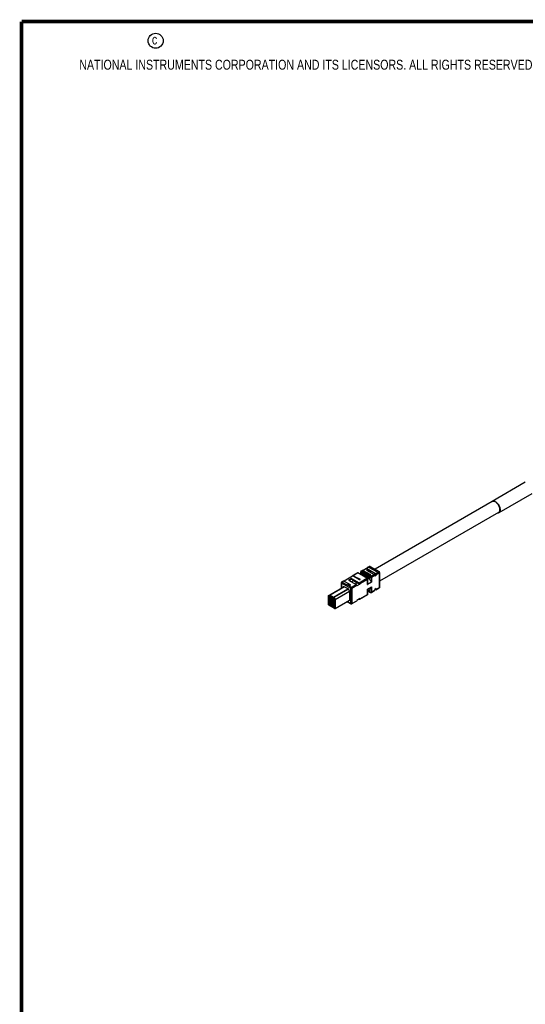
# Model space of a CAD drawing. Header units: inches. Extents: x 0.2 to 16.8, y 0.2 to 10.8.
# Tile 2 of 37: x 0.2 to 2.9, y 5.5 to 10.8. Entities that reach past the tile are written whole.
import ezdxf

# ---------------------------------------------------------------- set-up
doc = ezdxf.new("R2010")
doc.units = ezdxf.units.IN
doc.header["$LTSCALE"] = 0.935
doc.header["$MEASUREMENT"] = 0
doc.layers.get('0').update_dxf_attribs({"linetype": 'CONTINUOUS'})
doc.layers.add('02___PRT_ALL_AXES', color=7, linetype='CONTINUOUS')
doc.styles.get("Standard").update_dxf_attribs({"font": 'txt', "width": 0.8})

msp = doc.modelspace()

# ---------------------------------------------------------------- linework, layer by layer
at = {"color": 7, "linetype": 'CONTINUOUS'}
for p, q in [((2.9397, 8.2971), (2.7629, 8.1951)), ((2.9747, 8.2365), (2.7979, 8.1344)), ((2.0741, 7.8281), (2.1006, 7.8434)), ((2.0999, 7.843), (2.0999, 7.8435)), ((2.1006, 7.8434), (2.1061, 7.8426)), ((2.1009, 7.8452), (2.1058, 7.848)), ((2.1082, 7.8478), (2.1034, 7.845)), ((2.1267, 7.8315), (2.1034, 7.845)), ((2.1061, 7.8426), (2.1455, 7.8199)), ((2.1569, 7.8197), (2.1082, 7.8478)), ((2.1107, 7.848), (2.1594, 7.8199)), ((1.9732, 7.771), (2.0178, 7.7967)), ((2.0171, 7.7963), (2.0171, 7.7968)), ((2.0178, 7.7967), (2.0233, 7.7959)), ((2.0431, 7.8131), (2.0181, 7.7986)), ((2.0456, 7.8128), (2.0205, 7.7984)), ((2.0439, 7.7849), (2.0205, 7.7984)), ((2.0233, 7.7959), (2.0546, 7.7779)), ((2.0439, 7.7849), (2.0439, 7.7841)), ((2.0459, 7.7849), (2.0439, 7.7849)), ((2.0943, 7.7847), (2.0456, 7.8128)), ((2.0459, 7.7849), (2.047, 7.7855)), ((2.0459, 7.7849), (2.0459, 7.7829)), ((2.047, 7.7855), (2.047, 7.7823)), ((2.047, 7.7855), (2.0574, 7.7795)), ((2.0968, 7.7849), (2.0481, 7.8131)), ((2.0616, 7.8053), (2.0616, 7.8197)), ((2.063, 7.8176), (2.063, 7.8044)), ((2.1117, 7.7895), (2.063, 7.8176)), ((2.0636, 7.8041), (2.0648, 7.8048)), ((2.064, 7.8239), (2.0689, 7.8267)), ((2.0713, 7.8265), (2.0665, 7.8237)), ((2.0665, 7.8237), (2.1152, 7.7955)), ((2.0776, 7.8036), (2.071, 7.7998)), ((2.0947, 7.813), (2.0713, 7.8265)), ((2.0755, 7.8249), (2.0741, 7.8281)), ((2.0741, 7.8249), (2.0741, 7.8281)), ((2.0755, 7.8241), (2.0755, 7.8249)), ((2.1148, 7.8022), (2.0755, 7.8249)), ((2.0776, 7.8036), (2.0971, 7.7923)), ((2.0905, 7.7885), (2.0971, 7.7923)), ((2.1, 7.8329), (2.0923, 7.8285)), ((2.0923, 7.8285), (2.1322, 7.8054)), ((2.0929, 7.8108), (2.0947, 7.8118)), ((2.0929, 7.8108), (2.1114, 7.8002)), ((2.0947, 7.813), (2.0947, 7.8118)), ((2.0947, 7.8098), (2.0947, 7.8118)), ((2.0992, 7.8285), (2.0957, 7.8265)), ((2.102, 7.8269), (2.0985, 7.8249)), ((2.0992, 7.8285), (2.102, 7.8269)), ((2.1003, 7.8278), (2.1, 7.8329)), ((2.1, 7.8329), (2.1399, 7.8098)), ((2.1094, 7.8186), (2.102, 7.8269)), ((2.1079, 7.8202), (2.1155, 7.8158)), ((2.1114, 7.8002), (2.1148, 7.8022)), ((2.1117, 7.7753), (2.1117, 7.7895)), ((2.1155, 7.8154), (2.1152, 7.8152)), ((2.1152, 7.7955), (2.1322, 7.8054)), ((2.1155, 7.8158), (2.1155, 7.815)), ((2.1357, 7.7994), (2.1187, 7.7895)), ((2.1187, 7.7895), (2.1187, 7.763)), ((2.1267, 7.8307), (2.1267, 7.8315)), ((2.1288, 7.8315), (2.1267, 7.8315)), ((2.1288, 7.8315), (2.1305, 7.8325)), ((2.1288, 7.8295), (2.1288, 7.8315)), ((2.1305, 7.8285), (2.1305, 7.8325)), ((2.1305, 7.8325), (2.1489, 7.8219)), ((2.1332, 7.8047), (2.1322, 7.8054)), ((2.134, 7.8052), (2.1332, 7.8047)), ((2.134, 7.8052), (2.1434, 7.7998)), ((2.1434, 7.7998), (2.1357, 7.7953)), ((2.1357, 7.7953), (2.1357, 7.7994)), ((2.1399, 7.8098), (2.1569, 7.8197)), ((2.1604, 7.8136), (2.1434, 7.8038)), ((2.1434, 7.7998), (2.1434, 7.8038)), ((2.1455, 7.8199), (2.1489, 7.8219)), ((2.1604, 7.7357), (2.1604, 7.8136)), ((2.1619, 7.8156), (2.1619, 7.7377)), ((1.8955, 7.6952), (1.973, 7.74)), ((1.9742, 7.7393), (1.8975, 7.6951)), ((1.9572, 7.7606), (1.9572, 7.7349)), ((1.9575, 7.731), (1.9576, 7.7337)), ((1.9576, 7.7337), (1.9586, 7.7329)), ((1.9586, 7.7586), (1.9586, 7.7329)), ((2.0073, 7.7305), (1.9586, 7.7586)), ((1.9596, 7.7323), (1.9586, 7.7329)), ((1.968, 7.7697), (1.9596, 7.7648)), ((1.9704, 7.7694), (1.9621, 7.7646)), ((1.9621, 7.7646), (2.0108, 7.7365)), ((1.9711, 7.7411), (1.9647, 7.7367)), ((1.9692, 7.7393), (1.9647, 7.7367)), ((1.9647, 7.7352), (1.9647, 7.7367)), ((1.9692, 7.7393), (1.9715, 7.7409)), ((1.9692, 7.7378), (1.9692, 7.7393)), ((1.9937, 7.756), (1.9704, 7.7694)), ((1.9711, 7.7411), (1.9948, 7.7274)), ((1.9722, 7.7684), (1.9732, 7.769)), ((1.9746, 7.7678), (1.9732, 7.771)), ((1.9732, 7.7678), (1.9732, 7.771)), ((1.9746, 7.767), (1.9746, 7.7678)), ((2.0059, 7.7497), (1.9746, 7.7678)), ((1.9927, 7.7542), (1.9937, 7.7548)), ((1.9927, 7.7542), (2.0031, 7.7481)), ((1.9937, 7.756), (1.9937, 7.7548)), ((1.9937, 7.7536), (1.9937, 7.7548)), ((2.0124, 7.7833), (1.9964, 7.7741)), ((1.9964, 7.7741), (2.0362, 7.7511)), ((2.0115, 7.7815), (1.9976, 7.7734)), ((2.0143, 7.7799), (2.0004, 7.7718)), ((2.0059, 7.7482), (2.0059, 7.7497)), ((2.0108, 7.7365), (2.0362, 7.7511)), ((2.0115, 7.7815), (2.0143, 7.7799)), ((2.0126, 7.7808), (2.0124, 7.7833)), ((2.0124, 7.7833), (2.0522, 7.7604)), ((2.0225, 7.7707), (2.0124, 7.7649)), ((2.0225, 7.7707), (2.0143, 7.7799)), ((2.0397, 7.7451), (2.0143, 7.7305)), ((2.0202, 7.7732), (2.0278, 7.7688)), ((2.0278, 7.7688), (2.0278, 7.7684)), ((2.0278, 7.7684), (2.0425, 7.76)), ((2.0428, 7.7602), (2.0317, 7.7538)), ((2.0557, 7.7528), (2.0397, 7.7435)), ((2.0397, 7.7451), (2.0397, 7.7435)), ((2.0428, 7.7602), (2.0557, 7.7528)), ((2.0522, 7.7604), (2.0943, 7.7847)), ((2.0978, 7.7787), (2.0557, 7.7544)), ((2.0557, 7.7544), (2.0557, 7.7528)), ((2.0574, 7.7779), (2.0574, 7.7795)), ((2.0978, 7.7509), (2.0978, 7.7787)), ((2.1187, 7.763), (2.0978, 7.7509)), ((2.0978, 7.726), (2.1187, 7.7381)), ((2.0992, 7.7599), (2.0992, 7.7807)), ((2.1187, 7.7381), (2.1187, 7.7116)), ((2.1424, 7.7236), (2.1594, 7.7334)), ((2.1434, 7.7258), (2.1604, 7.7357)), ((1.8887, 7.6907), (1.889, 7.6913)), ((1.8887, 7.69), (1.8887, 7.6907)), ((1.8887, 7.6891), (1.8887, 7.69)), ((1.8887, 7.6438), (1.8887, 7.6891)), ((1.889, 7.6913), (1.8895, 7.6917)), ((1.8893, 7.6905), (1.8953, 7.694)), ((1.8895, 7.6917), (1.8893, 7.6905)), ((1.8895, 7.6917), (1.8955, 7.6952)), ((1.8967, 7.6919), (1.8904, 7.6883)), ((1.8904, 7.6428), (1.8904, 7.6883)), ((1.8923, 7.6863), (1.8923, 7.6828)), ((1.8932, 7.6851), (1.8932, 7.6816)), ((1.8939, 7.6812), (1.8932, 7.6816)), ((1.8936, 7.686), (1.8978, 7.6884)), ((1.8939, 7.6812), (1.8939, 7.674)), ((1.8942, 7.6897), (1.8973, 7.6915)), ((1.8953, 7.694), (1.8955, 7.6952)), ((1.8967, 7.6919), (1.9155, 7.6811)), ((1.8975, 7.6951), (1.8968, 7.6938)), ((1.8968, 7.6938), (1.9153, 7.6831)), ((1.8973, 7.6915), (1.897, 7.6913)), ((1.8975, 7.6951), (1.916, 7.6843)), ((1.914, 7.6795), (1.8988, 7.6883)), ((1.8998, 7.6869), (1.8998, 7.641)), ((1.8998, 7.6869), (1.913, 7.6793)), ((1.9064, 7.6831), (1.9064, 7.6452)), ((1.9066, 7.6808), (1.9066, 7.6829)), ((1.9066, 7.6808), (1.9098, 7.6811)), ((1.9153, 7.6831), (1.916, 7.6843)), ((1.9217, 7.6702), (1.9155, 7.6811)), ((1.916, 7.6843), (1.9927, 7.7286)), ((1.918, 7.6823), (1.9168, 7.6816)), ((1.9168, 7.6816), (1.9228, 7.6711)), ((1.9952, 7.7268), (1.918, 7.6823)), ((1.918, 7.6823), (1.924, 7.6718)), ((1.924, 7.6718), (2.0009, 7.7162)), ((2.0012, 7.7131), (1.9248, 7.6691)), ((2.0012, 7.7157), (1.9948, 7.7274)), ((2.0012, 7.7157), (2.0012, 7.6639)), ((2.0073, 7.6501), (2.0073, 7.7305)), ((2.0143, 7.7305), (2.0143, 7.6501)), ((2.0968, 7.6961), (2.0547, 7.6717)), ((2.0557, 7.674), (2.0978, 7.6983)), ((2.0978, 7.6983), (2.0978, 7.726)), ((2.0992, 7.7182), (2.1099, 7.7244)), ((2.0992, 7.7003), (2.0992, 7.7211)), ((2.0992, 7.7171), (2.1127, 7.7093)), ((2.0997, 7.7185), (2.1117, 7.7116)), ((2.1099, 7.7244), (2.1117, 7.7258)), ((2.1117, 7.7116), (2.1117, 7.7258)), ((2.1177, 7.7093), (2.1347, 7.7192)), ((2.1187, 7.7116), (2.1357, 7.7214)), ((2.1434, 7.7298), (2.1357, 7.7254)), ((2.1357, 7.7214), (2.1357, 7.7254)), ((2.1364, 7.7258), (2.1399, 7.7238)), ((2.1434, 7.7258), (2.1434, 7.7298)), ((1.8904, 7.6428), (1.893, 7.6443)), ((1.8904, 7.6428), (1.8907, 7.6422)), ((1.8933, 7.6437), (1.8907, 7.6422)), ((1.9214, 7.6245), (1.8907, 7.6422)), ((1.9214, 7.6225), (1.8907, 7.6402)), ((1.8923, 7.6756), (1.8923, 7.6624)), ((1.8923, 7.6551), (1.8923, 7.6468)), ((1.8923, 7.6468), (1.8925, 7.6455)), ((1.8923, 7.6468), (1.8923, 7.6466)), ((1.8939, 7.6772), (1.8932, 7.6768)), ((1.8932, 7.6744), (1.8932, 7.6612)), ((1.8939, 7.674), (1.8932, 7.6744)), ((1.8939, 7.6608), (1.8932, 7.6612)), ((1.8939, 7.6568), (1.8932, 7.6564)), ((1.8939, 7.6535), (1.8932, 7.6539)), ((1.8932, 7.6539), (1.8932, 7.6456)), ((1.8939, 7.6608), (1.8939, 7.6535)), ((1.8941, 7.6427), (1.8952, 7.6419)), ((1.8946, 7.6432), (1.9182, 7.6296)), ((1.8952, 7.6419), (1.9188, 7.6282)), ((1.8998, 7.641), (1.9021, 7.6433)), ((1.8998, 7.641), (1.913, 7.6334)), ((1.9021, 7.6433), (1.9064, 7.6452)), ((1.913, 7.637), (1.9021, 7.6433)), ((1.9064, 7.6452), (1.913, 7.649)), ((1.9066, 7.6738), (1.909, 7.6752)), ((1.9066, 7.6706), (1.9066, 7.6738)), ((1.9066, 7.6636), (1.909, 7.665)), ((1.9066, 7.6604), (1.9066, 7.6636)), ((1.9066, 7.6534), (1.909, 7.6548)), ((1.9066, 7.6502), (1.9066, 7.6534)), ((1.9124, 7.6771), (1.913, 7.6775)), ((1.9124, 7.6669), (1.913, 7.6673)), ((1.9124, 7.6567), (1.913, 7.6571)), ((1.913, 7.6334), (1.913, 7.6793)), ((1.914, 7.6795), (1.915, 7.6785)), ((1.915, 7.6785), (1.9192, 7.6712)), ((1.9192, 7.6712), (1.9196, 7.6698)), ((1.9196, 7.6304), (1.9196, 7.6698)), ((1.9217, 7.6702), (1.9217, 7.6247)), ((1.9228, 7.6711), (1.924, 7.6718)), ((1.9235, 7.6691), (1.9235, 7.6237)), ((1.9248, 7.6691), (1.9235, 7.6691)), ((2.0012, 7.6665), (1.924, 7.6219)), ((1.9248, 7.6691), (1.9248, 7.6237)), ((1.9248, 7.6237), (2.0012, 7.6678)), ((1.9886, 7.6592), (2.0083, 7.6478)), ((1.9901, 7.66), (2.0073, 7.6501)), ((2.0012, 7.6639), (1.9989, 7.6652)), ((2.0387, 7.6625), (2.0133, 7.6478)), ((2.0143, 7.6501), (2.0397, 7.6648)), ((2.0557, 7.6756), (2.0397, 7.6664)), ((2.0397, 7.6664), (2.0397, 7.6648)), ((2.0508, 7.6728), (2.0522, 7.672)), ((2.0557, 7.6756), (2.0557, 7.674)), ((1.9214, 7.6245), (1.9217, 7.6247)), ((1.9214, 7.6245), (1.9216, 7.6245)), ((1.9221, 7.6221), (1.9214, 7.6225)), ((1.9216, 7.6245), (1.9217, 7.6247)), ((1.9235, 7.6237), (1.9248, 7.6237))]:
    msp.add_line(p, q, dxfattribs=at)
at = {"color": 7, "linetype": 'CONTINUOUS', "const_width": 0.02}
for points in [[(0.25, 10.7586), (0.25, 0.2586)], [(16.75, 10.7586), (0.25, 10.7586)]]:
    msp.add_lwpolyline(points, dxfattribs=at)
at = {"color": 2, "linetype": 'CONTINUOUS'}
msp.add_circle((0.9659, 10.6562), 0.0403, dxfattribs=at)
at = {"color": 7, "linetype": 'CONTINUOUS'}
for centre, radius, start, end in [((2.7921, 8.1446), 0.0117, 300.0422, 301.3566), ((2.1082, 7.8438), 0.00491, 88.6408, 91.4038), ((2.0456, 7.8088), 0.00491, 88.6878, 91.4129), ((2.0665, 7.8197), 0.00492, 120.0017, 179.9982), ((2.0943, 7.7807), 0.00492, 360, 60.0006), ((2.1569, 7.8156), 0.00492, 0, 60.0005), ((1.9621, 7.7606), 0.00492, 120.0017, 179.9982), ((2.1152, 7.7136), 0.00492, 240.0006, 299.9999), ((1.8981, 7.647), 0.00579, 194.3848, 196.1904), ((2.3076, 7.005), 0.7796, 120.1192, 120.244), ((2.2225, 7.1513), 0.6018, 120.102, 120.2622), ((2.0108, 7.6521), 0.00492, 240.0006, 299.9999)]:
    msp.add_arc(centre, radius, start, end, dxfattribs=at)
for points, knots in [([(2.7629, 8.1951), (2.7622, 8.1946), (2.7607, 8.1935), (2.7595, 8.1922), (2.759, 8.1914)], [0, 0, 0, 0, 0.491934, 1, 1, 1, 1]), ([(2.7804, 8.1933), (2.7789, 8.1942), (2.7758, 8.1957), (2.7711, 8.1968), (2.7674, 8.1967), (2.7647, 8.196), (2.7635, 8.1954), (2.7629, 8.1951)], [0, 0, 0, 0, 0.289169, 0.548689, 0.781699, 0.891861, 1, 1, 1, 1]), ([(2.7664, 8.1951), (2.7661, 8.1951), (2.7652, 8.1948), (2.7642, 8.1944), (2.7635, 8.194)], [0, 0, 0, 0, 0.2529, 1, 1, 1, 1]), ([(2.8043, 8.151), (2.8043, 8.1536), (2.8036, 8.1593), (2.8009, 8.1676), (2.7968, 8.1757), (2.7916, 8.1831), (2.7855, 8.1891), (2.7799, 8.1928), (2.7754, 8.1947), (2.7723, 8.1954), (2.7692, 8.1956), (2.7673, 8.1954), (2.7664, 8.1951)], [0, 0, 0, 0, 0.125341, 0.262915, 0.406503, 0.54908, 0.683686, 0.804724, 0.859232, 0.909619, 0.95627, 1, 1, 1, 1]), ([(2.7804, 8.1933), (2.7817, 8.1926), (2.7842, 8.1909), (2.7889, 8.1869), (2.7944, 8.1807), (2.7997, 8.1722), (2.8034, 8.163), (2.8051, 8.1553), (2.8052, 8.1494), (2.8049, 8.1455), (2.8039, 8.142), (2.8025, 8.1389), (2.8006, 8.1364), (2.799, 8.1351), (2.7982, 8.1346)], [0, 0, 0, 0, 0.062191, 0.128508, 0.269758, 0.416531, 0.560692, 0.694416, 0.755556, 0.812238, 0.864389, 0.912409, 0.957148, 1, 1, 1, 1]), ([(2.7979, 8.1344), (2.7973, 8.1341), (2.796, 8.1335), (2.7946, 8.1331), (2.7939, 8.133)], [0, 0, 0, 0, 0.494675, 1, 1, 1, 1]), ([(2.7973, 8.1355), (2.7975, 8.1356), (2.7984, 8.1362), (2.7992, 8.1369), (2.7997, 8.1374)], [0, 0, 0, 0, 0.248428, 1, 1, 1, 1]), ([(2.7997, 8.1374), (2.8005, 8.1382), (2.8018, 8.14), (2.8033, 8.1432), (2.8041, 8.1469), (2.8043, 8.1496), (2.8043, 8.151)], [0, 0, 0, 0, 0.219727, 0.457115, 0.717019, 1, 1, 1, 1]), ([(2.0999, 7.8435), (2.1, 7.8438), (2.1001, 7.8445), (2.1006, 7.8451), (2.1009, 7.8452)], [0, 0, 0, 0, 0.539679, 1, 1, 1, 1]), ([(2.1009, 7.8452), (2.1012, 7.8454), (2.1021, 7.8455), (2.103, 7.8452), (2.1034, 7.845)], [0, 0, 0, 0, 0.449212, 1, 1, 1, 1]), ([(2.1082, 7.8478), (2.1078, 7.848), (2.107, 7.8484), (2.1061, 7.8482), (2.1058, 7.848)], [0, 0, 0, 0, 0.550783, 1, 1, 1, 1]), ([(2.1107, 7.848), (2.1104, 7.8482), (2.1095, 7.8484), (2.1086, 7.848), (2.1082, 7.8478)], [0, 0, 0, 0, 0.449216, 1, 1, 1, 1]), ([(2.0171, 7.7968), (2.0171, 7.7972), (2.0173, 7.7979), (2.0178, 7.7984), (2.0181, 7.7986)], [0, 0, 0, 0, 0.539679, 1, 1, 1, 1]), ([(2.0181, 7.7986), (2.0184, 7.7988), (2.0193, 7.7989), (2.0201, 7.7986), (2.0205, 7.7984)], [0, 0, 0, 0, 0.449212, 1, 1, 1, 1]), ([(2.0456, 7.8128), (2.0452, 7.8131), (2.0444, 7.8134), (2.0435, 7.8133), (2.0431, 7.8131)], [0, 0, 0, 0, 0.550783, 1, 1, 1, 1]), ([(2.0481, 7.8131), (2.0477, 7.8133), (2.0468, 7.8134), (2.046, 7.8131), (2.0456, 7.8128)], [0, 0, 0, 0, 0.449216, 1, 1, 1, 1]), ([(2.063, 7.8176), (2.0626, 7.8179), (2.0619, 7.8184), (2.0616, 7.8193), (2.0616, 7.8197)], [0, 0, 0, 0, 0.550787, 1, 1, 1, 1]), ([(2.0665, 7.8237), (2.066, 7.8234), (2.065, 7.8226), (2.064, 7.8211), (2.0632, 7.8194), (2.063, 7.8182), (2.063, 7.8176)], [0, 0, 0, 0, 0.237236, 0.499998, 0.762761, 1, 1, 1, 1]), ([(2.064, 7.8239), (2.0643, 7.8241), (2.0653, 7.8242), (2.0661, 7.8239), (2.0665, 7.8237)], [0, 0, 0, 0, 0.449217, 1, 1, 1, 1]), ([(2.0776, 7.8036), (2.0765, 7.8042), (2.0743, 7.8053), (2.0708, 7.8061), (2.0676, 7.806), (2.0657, 7.8053), (2.0648, 7.8048)], [0, 0, 0, 0, 0.289797, 0.549035, 0.782211, 1, 1, 1, 1]), ([(2.0713, 7.8265), (2.0709, 7.8267), (2.0701, 7.8271), (2.0692, 7.8269), (2.0689, 7.8267)], [0, 0, 0, 0, 0.550788, 1, 1, 1, 1]), ([(2.0943, 7.7847), (2.0947, 7.7849), (2.0955, 7.7853), (2.0964, 7.7851), (2.0968, 7.7849)], [0, 0, 0, 0, 0.550784, 1, 1, 1, 1]), ([(2.1117, 7.7753), (2.11, 7.7789), (2.1059, 7.7854), (2.1002, 7.7905), (2.0971, 7.7923)], [0, 0, 0, 0, 0.524606, 1, 1, 1, 1]), ([(2.1117, 7.7895), (2.1117, 7.7901), (2.1119, 7.7913), (2.1127, 7.793), (2.1138, 7.7945), (2.1147, 7.7953), (2.1152, 7.7955)], [0, 0, 0, 0, 0.237239, 0.500002, 0.762764, 1, 1, 1, 1]), ([(2.1187, 7.7895), (2.1182, 7.7892), (2.117, 7.7888), (2.1152, 7.7886), (2.1134, 7.7888), (2.1122, 7.7892), (2.1117, 7.7895)], [0, 0, 0, 0, 0.237237, 0.499999, 0.762762, 1, 1, 1, 1]), ([(2.1152, 7.7955), (2.1157, 7.7953), (2.1166, 7.7945), (2.1177, 7.793), (2.1185, 7.7913), (2.1187, 7.7901), (2.1187, 7.7895)], [0, 0, 0, 0, 0.237237, 0.499999, 0.762762, 1, 1, 1, 1]), ([(2.1357, 7.7994), (2.1357, 7.8003), (2.1351, 7.8023), (2.1339, 7.804), (2.1332, 7.8047)], [0, 0, 0, 0, 0.485513, 1, 1, 1, 1]), ([(2.1399, 7.8098), (2.1404, 7.8095), (2.1413, 7.8087), (2.1424, 7.8072), (2.1432, 7.8056), (2.1434, 7.8044), (2.1434, 7.8038)], [0, 0, 0, 0, 0.23724, 0.499999, 0.762759, 1, 1, 1, 1]), ([(2.1569, 7.8197), (2.1574, 7.8199), (2.1582, 7.8202), (2.1591, 7.8201), (2.1594, 7.8199)], [0, 0, 0, 0, 0.550784, 1, 1, 1, 1]), ([(2.1604, 7.8136), (2.1604, 7.8142), (2.1602, 7.8154), (2.1595, 7.8171), (2.1584, 7.8186), (2.1574, 7.8194), (2.1569, 7.8197)], [0, 0, 0, 0, 0.237238, 0.500001, 0.762763, 1, 1, 1, 1]), ([(2.1619, 7.8156), (2.1619, 7.8153), (2.1615, 7.8144), (2.1608, 7.8139), (2.1604, 7.8136)], [0, 0, 0, 0, 0.449213, 1, 1, 1, 1]), ([(1.9586, 7.7586), (1.9582, 7.7588), (1.9575, 7.7593), (1.9572, 7.7602), (1.9572, 7.7606)], [0, 0, 0, 0, 0.550787, 1, 1, 1, 1]), ([(1.9572, 7.7349), (1.9572, 7.7348), (1.9572, 7.7344), (1.9574, 7.734), (1.9576, 7.7337)], [0, 0, 0, 0, 0.239513, 1, 1, 1, 1]), ([(1.9621, 7.7646), (1.9616, 7.7643), (1.9606, 7.7635), (1.9596, 7.762), (1.9588, 7.7604), (1.9586, 7.7591), (1.9586, 7.7586)], [0, 0, 0, 0, 0.237236, 0.499998, 0.762761, 1, 1, 1, 1]), ([(1.9596, 7.7648), (1.9599, 7.765), (1.9609, 7.7652), (1.9617, 7.7648), (1.9621, 7.7646)], [0, 0, 0, 0, 0.449217, 1, 1, 1, 1]), ([(1.9704, 7.7694), (1.97, 7.7697), (1.9692, 7.77), (1.9683, 7.7699), (1.968, 7.7697)], [0, 0, 0, 0, 0.550788, 1, 1, 1, 1]), ([(2.0031, 7.7481), (2.0034, 7.748), (2.0042, 7.7478), (2.0051, 7.7478), (2.0058, 7.748), (2.0063, 7.7483), (2.0065, 7.7487), (2.0065, 7.7489)], [0, 0, 0, 0, 0.271093, 0.563781, 0.698514, 0.816717, 1, 1, 1, 1]), ([(2.0065, 7.7489), (2.0065, 7.7491), (2.0064, 7.7494), (2.0061, 7.7496), (2.0059, 7.7497)], [0, 0, 0, 0, 0.449168, 1, 1, 1, 1]), ([(2.0073, 7.7305), (2.0073, 7.731), (2.0075, 7.7322), (2.0083, 7.7339), (2.0094, 7.7354), (2.0103, 7.7362), (2.0108, 7.7365)], [0, 0, 0, 0, 0.237239, 0.500002, 0.762764, 1, 1, 1, 1]), ([(2.0108, 7.7365), (2.0113, 7.7362), (2.0122, 7.7354), (2.0133, 7.7339), (2.0141, 7.7322), (2.0143, 7.731), (2.0143, 7.7305)], [0, 0, 0, 0, 0.237237, 0.499999, 0.762762, 1, 1, 1, 1]), ([(2.0397, 7.7451), (2.0397, 7.7457), (2.0395, 7.7469), (2.0387, 7.7486), (2.0376, 7.7501), (2.0367, 7.7509), (2.0362, 7.7511)], [0, 0, 0, 0, 0.237241, 0.500001, 0.76276, 1, 1, 1, 1]), ([(2.0522, 7.7604), (2.0527, 7.7601), (2.0536, 7.7593), (2.0547, 7.7578), (2.0555, 7.7561), (2.0557, 7.7549), (2.0557, 7.7544)], [0, 0, 0, 0, 0.23724, 0.499999, 0.762759, 1, 1, 1, 1]), ([(2.0546, 7.7779), (2.0549, 7.7777), (2.0557, 7.7775), (2.0566, 7.7775), (2.0573, 7.7778), (2.0578, 7.7781), (2.058, 7.7784), (2.058, 7.7787)], [0, 0, 0, 0, 0.271093, 0.563781, 0.698514, 0.816717, 1, 1, 1, 1]), ([(2.058, 7.7787), (2.058, 7.7788), (2.0579, 7.7792), (2.0576, 7.7794), (2.0574, 7.7795)], [0, 0, 0, 0, 0.449168, 1, 1, 1, 1]), ([(2.0978, 7.7787), (2.0978, 7.7792), (2.0976, 7.7804), (2.0968, 7.7821), (2.0957, 7.7836), (2.0948, 7.7844), (2.0943, 7.7847)], [0, 0, 0, 0, 0.237238, 0.500001, 0.762763, 1, 1, 1, 1]), ([(2.0992, 7.7807), (2.0992, 7.7803), (2.0989, 7.7794), (2.0982, 7.7789), (2.0978, 7.7787)], [0, 0, 0, 0, 0.449213, 1, 1, 1, 1]), ([(2.0978, 7.7509), (2.098, 7.7517), (2.0988, 7.7546), (2.0992, 7.7576), (2.0992, 7.7599)], [0, 0, 0, 0, 0.24691, 1, 1, 1, 1]), ([(2.1117, 7.7753), (2.1123, 7.7741), (2.1135, 7.7718), (2.1155, 7.7686), (2.1172, 7.7657), (2.1182, 7.7639), (2.1187, 7.763)], [0, 0, 0, 0, 0.288864, 0.553791, 0.79111, 1, 1, 1, 1]), ([(2.1187, 7.7381), (2.1179, 7.7356), (2.1164, 7.7321), (2.1138, 7.7281), (2.1124, 7.7265), (2.1117, 7.7258)], [0, 0, 0, 0, 0.546536, 0.79302, 1, 1, 1, 1]), ([(2.1594, 7.7334), (2.1597, 7.7336), (2.1603, 7.7343), (2.1604, 7.7352), (2.1604, 7.7357)], [0, 0, 0, 0, 0.449215, 1, 1, 1, 1]), ([(2.1604, 7.7357), (2.1608, 7.7359), (2.1615, 7.7364), (2.1619, 7.7373), (2.1619, 7.7377)], [0, 0, 0, 0, 0.550787, 1, 1, 1, 1]), ([(1.8887, 7.6891), (1.8887, 7.6894), (1.8887, 7.6899), (1.8891, 7.6904), (1.8893, 7.6905)], [0, 0, 0, 0, 0.550754, 1, 1, 1, 1]), ([(1.8942, 7.6897), (1.8936, 7.6894), (1.8926, 7.6883), (1.8923, 7.6869), (1.8923, 7.6863)], [0, 0, 0, 0, 0.500505, 1, 1, 1, 1]), ([(1.8932, 7.6851), (1.8929, 7.6852), (1.8925, 7.6855), (1.8923, 7.686), (1.8923, 7.6863)], [0, 0, 0, 0, 0.550868, 1, 1, 1, 1]), ([(1.8923, 7.6828), (1.8923, 7.6826), (1.8925, 7.6821), (1.8929, 7.6817), (1.8932, 7.6816)], [0, 0, 0, 0, 0.449163, 1, 1, 1, 1]), ([(1.8942, 7.6897), (1.8939, 7.6896), (1.8934, 7.6891), (1.893, 7.6878), (1.8932, 7.6866), (1.8936, 7.686)], [0, 0, 0, 0, 0.228005, 0.470682, 1, 1, 1, 1]), ([(1.8932, 7.6851), (1.8932, 7.6853), (1.8932, 7.6856), (1.8935, 7.6859), (1.8936, 7.686)], [0, 0, 0, 0, 0.550838, 1, 1, 1, 1]), ([(1.8953, 7.694), (1.8955, 7.6941), (1.8961, 7.6942), (1.8965, 7.694), (1.8968, 7.6938)], [0, 0, 0, 0, 0.449247, 1, 1, 1, 1]), ([(1.8955, 7.6952), (1.8958, 7.6954), (1.8965, 7.6955), (1.8972, 7.6952), (1.8975, 7.6951)], [0, 0, 0, 0, 0.449245, 1, 1, 1, 1]), ([(1.8978, 7.6884), (1.8975, 7.6888), (1.8972, 7.6899), (1.8974, 7.6909), (1.8977, 7.6913)], [0, 0, 0, 0, 0.52205, 1, 1, 1, 1]), ([(1.8978, 7.6884), (1.8979, 7.6884), (1.8983, 7.6885), (1.8986, 7.6884), (1.8988, 7.6883)], [0, 0, 0, 0, 0.449333, 1, 1, 1, 1]), ([(1.8994, 7.6903), (1.8993, 7.6902), (1.899, 7.6895), (1.8988, 7.6888), (1.8988, 7.6883)], [0, 0, 0, 0, 0.267146, 1, 1, 1, 1]), ([(1.914, 7.6795), (1.914, 7.6796), (1.9141, 7.6804), (1.9143, 7.6811), (1.9146, 7.6815)], [0, 0, 0, 0, 0.229063, 1, 1, 1, 1]), ([(1.9153, 7.6831), (1.9155, 7.6831), (1.9161, 7.6826), (1.9165, 7.6821), (1.9168, 7.6816)], [0, 0, 0, 0, 0.229101, 1, 1, 1, 1]), ([(1.916, 7.6843), (1.9162, 7.6842), (1.917, 7.6837), (1.9176, 7.6829), (1.918, 7.6823)], [0, 0, 0, 0, 0.2291, 1, 1, 1, 1]), ([(2.0143, 7.7305), (2.0138, 7.7302), (2.0126, 7.7297), (2.0108, 7.7295), (2.009, 7.7297), (2.0078, 7.7302), (2.0073, 7.7305)], [0, 0, 0, 0, 0.237237, 0.499999, 0.762762, 1, 1, 1, 1]), ([(2.0968, 7.6961), (2.0971, 7.6962), (2.0977, 7.697), (2.0978, 7.6978), (2.0978, 7.6983)], [0, 0, 0, 0, 0.449215, 1, 1, 1, 1]), ([(2.0992, 7.7211), (2.0992, 7.7219), (2.0989, 7.7236), (2.0982, 7.7252), (2.0978, 7.726)], [0, 0, 0, 0, 0.458687, 1, 1, 1, 1]), ([(2.0978, 7.6983), (2.0982, 7.6985), (2.0989, 7.6991), (2.0992, 7.6999), (2.0992, 7.7003)], [0, 0, 0, 0, 0.550787, 1, 1, 1, 1]), ([(2.1127, 7.7093), (2.1124, 7.7095), (2.1118, 7.7102), (2.1117, 7.7111), (2.1117, 7.7116)], [0, 0, 0, 0, 0.449214, 1, 1, 1, 1]), ([(2.1117, 7.7116), (2.1122, 7.7113), (2.1134, 7.7109), (2.1152, 7.7107), (2.117, 7.7109), (2.1182, 7.7113), (2.1187, 7.7116)], [0, 0, 0, 0, 0.237238, 0.500001, 0.762763, 1, 1, 1, 1]), ([(2.1187, 7.7116), (2.1187, 7.7111), (2.1186, 7.7102), (2.118, 7.7095), (2.1177, 7.7093)], [0, 0, 0, 0, 0.550785, 1, 1, 1, 1]), ([(2.1347, 7.7192), (2.135, 7.7193), (2.1356, 7.7201), (2.1357, 7.7209), (2.1357, 7.7214)], [0, 0, 0, 0, 0.44921, 1, 1, 1, 1]), ([(2.1424, 7.7236), (2.142, 7.7234), (2.1411, 7.7232), (2.1403, 7.7236), (2.1399, 7.7238)], [0, 0, 0, 0, 0.449212, 1, 1, 1, 1]), ([(2.1434, 7.7258), (2.1434, 7.7254), (2.1433, 7.7245), (2.1427, 7.7238), (2.1424, 7.7236)], [0, 0, 0, 0, 0.55079, 1, 1, 1, 1]), ([(1.8907, 7.6402), (1.8901, 7.6406), (1.8891, 7.6417), (1.8887, 7.6431), (1.8887, 7.6438)], [0, 0, 0, 0, 0.499999, 1, 1, 1, 1]), ([(1.8923, 7.6756), (1.8923, 7.6758), (1.8925, 7.6763), (1.8929, 7.6766), (1.8932, 7.6768)], [0, 0, 0, 0, 0.449164, 1, 1, 1, 1]), ([(1.8932, 7.6744), (1.8929, 7.6745), (1.8925, 7.6748), (1.8923, 7.6753), (1.8923, 7.6756)], [0, 0, 0, 0, 0.550837, 1, 1, 1, 1]), ([(1.8923, 7.6624), (1.8923, 7.6622), (1.8925, 7.6616), (1.8929, 7.6613), (1.8932, 7.6612)], [0, 0, 0, 0, 0.449163, 1, 1, 1, 1]), ([(1.8923, 7.6551), (1.8923, 7.6554), (1.8925, 7.6559), (1.8929, 7.6562), (1.8932, 7.6564)], [0, 0, 0, 0, 0.449164, 1, 1, 1, 1]), ([(1.8932, 7.6539), (1.8929, 7.6541), (1.8925, 7.6544), (1.8923, 7.6549), (1.8923, 7.6551)], [0, 0, 0, 0, 0.550837, 1, 1, 1, 1]), ([(1.8923, 7.6466), (1.8924, 7.6465), (1.8925, 7.6461), (1.8929, 7.6458), (1.8932, 7.6456)], [0, 0, 0, 0, 0.221345, 1, 1, 1, 1]), ([(1.8946, 7.6432), (1.8942, 7.6435), (1.8935, 7.6442), (1.8932, 7.6451), (1.8932, 7.6456)], [0, 0, 0, 0, 0.499999, 1, 1, 1, 1]), ([(1.8946, 7.6432), (1.8946, 7.6429), (1.8946, 7.6424), (1.895, 7.642), (1.8952, 7.6419)], [0, 0, 0, 0, 0.550867, 1, 1, 1, 1]), ([(1.913, 7.6755), (1.9122, 7.6749), (1.9101, 7.674), (1.9078, 7.6738), (1.9066, 7.6738)], [0, 0, 0, 0, 0.466412, 1, 1, 1, 1]), ([(1.9066, 7.6706), (1.9078, 7.6706), (1.9101, 7.6708), (1.9122, 7.6717), (1.913, 7.6723)], [0, 0, 0, 0, 0.533587, 1, 1, 1, 1]), ([(1.913, 7.6653), (1.9122, 7.6647), (1.9101, 7.6638), (1.9078, 7.6636), (1.9066, 7.6636)], [0, 0, 0, 0, 0.466412, 1, 1, 1, 1]), ([(1.9066, 7.6604), (1.9078, 7.6604), (1.9101, 7.6606), (1.9122, 7.6615), (1.913, 7.6621)], [0, 0, 0, 0, 0.533587, 1, 1, 1, 1]), ([(1.913, 7.6551), (1.9122, 7.6545), (1.9101, 7.6536), (1.9078, 7.6534), (1.9066, 7.6534)], [0, 0, 0, 0, 0.466412, 1, 1, 1, 1]), ([(1.9066, 7.6502), (1.9078, 7.6502), (1.9101, 7.6504), (1.9122, 7.6513), (1.913, 7.6519)], [0, 0, 0, 0, 0.533587, 1, 1, 1, 1]), ([(1.909, 7.6752), (1.9097, 7.6753), (1.911, 7.6758), (1.912, 7.6766), (1.9124, 7.6771)], [0, 0, 0, 0, 0.550472, 1, 1, 1, 1]), ([(1.909, 7.665), (1.9097, 7.6651), (1.911, 7.6656), (1.912, 7.6664), (1.9124, 7.6669)], [0, 0, 0, 0, 0.550472, 1, 1, 1, 1]), ([(1.909, 7.6548), (1.9097, 7.6549), (1.911, 7.6554), (1.912, 7.6562), (1.9124, 7.6567)], [0, 0, 0, 0, 0.550472, 1, 1, 1, 1]), ([(1.9196, 7.6304), (1.9196, 7.6302), (1.9196, 7.6298), (1.9192, 7.6294), (1.9187, 7.6293), (1.9184, 7.6295), (1.9182, 7.6296)], [0, 0, 0, 0, 0.275418, 0.500002, 0.724585, 1, 1, 1, 1]), ([(1.9188, 7.6282), (1.9186, 7.6283), (1.9183, 7.6287), (1.9182, 7.6293), (1.9182, 7.6296)], [0, 0, 0, 0, 0.449116, 1, 1, 1, 1]), ([(1.9188, 7.6282), (1.9193, 7.628), (1.9202, 7.6276), (1.9212, 7.6276), (1.9217, 7.6277)], [0, 0, 0, 0, 0.499651, 1, 1, 1, 1]), ([(1.9217, 7.6693), (1.9215, 7.6693), (1.9208, 7.6693), (1.9201, 7.6695), (1.9196, 7.6698)], [0, 0, 0, 0, 0.267147, 1, 1, 1, 1]), ([(1.9196, 7.6304), (1.9198, 7.6303), (1.9204, 7.63), (1.9212, 7.6299), (1.9217, 7.6299)], [0, 0, 0, 0, 0.229048, 1, 1, 1, 1]), ([(1.9228, 7.6711), (1.9229, 7.6709), (1.9233, 7.6703), (1.9235, 7.6696), (1.9235, 7.6691)], [0, 0, 0, 0, 0.267158, 1, 1, 1, 1]), ([(1.924, 7.6718), (1.9242, 7.6716), (1.9246, 7.6707), (1.9248, 7.6698), (1.9248, 7.6691)], [0, 0, 0, 0, 0.267158, 1, 1, 1, 1]), ([(2.0083, 7.6478), (2.008, 7.648), (2.0074, 7.6487), (2.0073, 7.6496), (2.0073, 7.6501)], [0, 0, 0, 0, 0.449214, 1, 1, 1, 1]), ([(2.0073, 7.6501), (2.0078, 7.6498), (2.009, 7.6494), (2.0108, 7.6492), (2.0126, 7.6494), (2.0138, 7.6498), (2.0143, 7.6501)], [0, 0, 0, 0, 0.237238, 0.500001, 0.762763, 1, 1, 1, 1]), ([(2.0143, 7.6501), (2.0143, 7.6496), (2.0142, 7.6487), (2.0136, 7.648), (2.0133, 7.6478)], [0, 0, 0, 0, 0.550785, 1, 1, 1, 1]), ([(2.0387, 7.6625), (2.039, 7.6627), (2.0396, 7.6634), (2.0397, 7.6643), (2.0397, 7.6648)], [0, 0, 0, 0, 0.44921, 1, 1, 1, 1]), ([(2.0547, 7.6717), (2.0543, 7.6715), (2.0534, 7.6714), (2.0526, 7.6718), (2.0522, 7.672)], [0, 0, 0, 0, 0.449212, 1, 1, 1, 1]), ([(2.0557, 7.674), (2.0557, 7.6735), (2.0556, 7.6727), (2.055, 7.6719), (2.0547, 7.6717)], [0, 0, 0, 0, 0.55079, 1, 1, 1, 1]), ([(1.9226, 7.6223), (1.9225, 7.6223), (1.9221, 7.6222), (1.9216, 7.6224), (1.9214, 7.6225)], [0, 0, 0, 0, 0.221497, 1, 1, 1, 1]), ([(1.924, 7.6219), (1.9238, 7.6218), (1.923, 7.6217), (1.9224, 7.6219), (1.9221, 7.6221)], [0, 0, 0, 0, 0.449177, 1, 1, 1, 1]), ([(1.9235, 7.6237), (1.9235, 7.6234), (1.9234, 7.6229), (1.923, 7.6224), (1.9227, 7.6223), (1.9226, 7.6223)], [0, 0, 0, 0, 0.547834, 0.77787, 1, 1, 1, 1]), ([(1.9248, 7.6237), (1.9248, 7.6234), (1.9248, 7.6227), (1.9243, 7.6221), (1.924, 7.6219)], [0, 0, 0, 0, 0.550825, 1, 1, 1, 1])]:
    msp.add_open_spline(points, degree=3, knots=knots, dxfattribs=at)
for points in [[(2.1058, 7.848), (2.1065, 7.8484), (2.1073, 7.8487), (2.1081, 7.8487)], [(2.1083, 7.8487), (2.1092, 7.8487), (2.11, 7.8484), (2.1107, 7.848)], [(2.0431, 7.8131), (2.0438, 7.8135), (2.0447, 7.8137), (2.0455, 7.8137)], [(2.0457, 7.8137), (2.0465, 7.8137), (2.0474, 7.8135), (2.0481, 7.8131)], [(2.1613, 7.7353), (2.1608, 7.7345), (2.1602, 7.7339), (2.1594, 7.7334)], [(2.1619, 7.7377), (2.1619, 7.7369), (2.1617, 7.736), (2.1613, 7.7353)], [(2.0968, 7.6961), (2.0975, 7.6965), (2.0982, 7.6971), (2.0986, 7.6979)], [(2.0986, 7.6979), (2.099, 7.6986), (2.0992, 7.6995), (2.0992, 7.7003)], [(1.8925, 7.6453), (1.8928, 7.6443), (1.8934, 7.6434), (1.8941, 7.6427)]]:
    msp.add_open_spline(points, degree=3, dxfattribs=at)
at = {"layer": '02___PRT_ALL_AXES', "color": 7, "linetype": 'CONTINUOUS'}
for p, q in [((2.7635, 8.194), (2.1375, 7.8325)), ((2.7973, 8.1355), (2.1619, 7.7687))]:
    msp.add_line(p, q, dxfattribs=at)

# ---------------------------------------------------------------- texts
at = {"color": 2, "linetype": 'CONTINUOUS', "char_height": 0.053, "attachment_point": 1, "line_spacing_factor": 0.9}
for s, insert, width in [('c', (0.946, 10.6893), 0.0424), ('NATIONAL INSTRUMENTS CORPORATION AND ITS LICENSORS. ALL RIGHTS RESERVED', (0.5583, 10.5546), 3.0104)]:
    msp.add_mtext(s, dxfattribs=dict(at, insert=insert, width=width))

doc.saveas('drawing.dxf')
